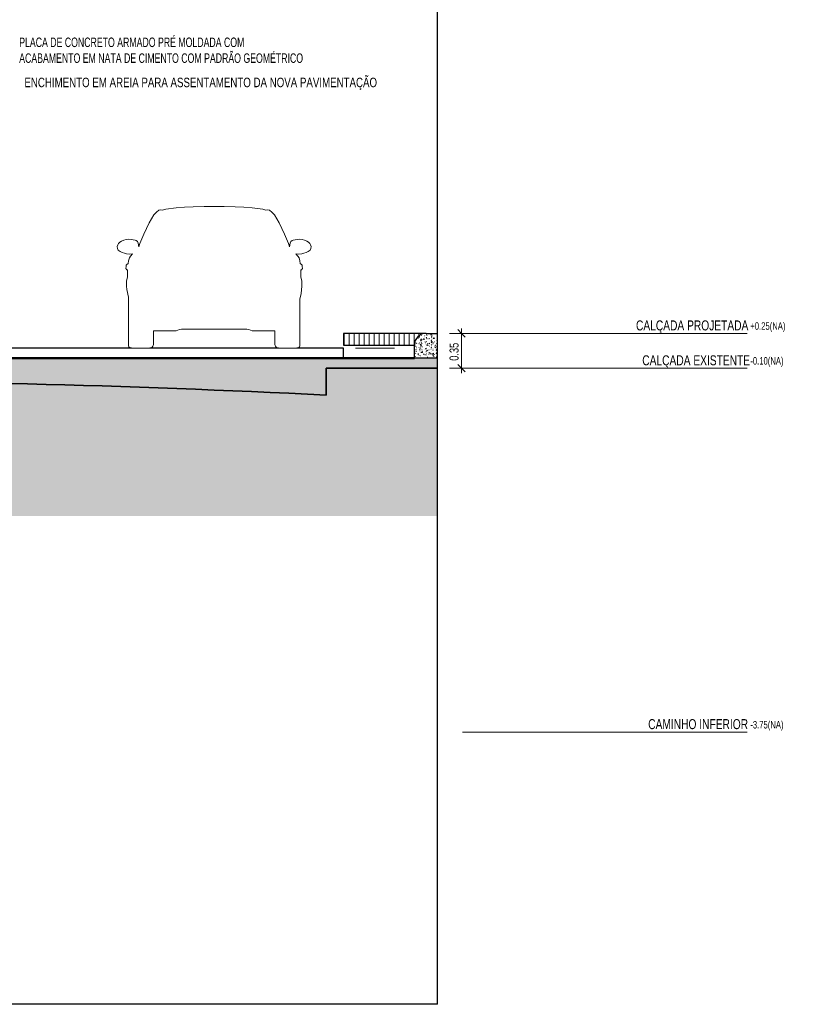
# Model space of a CAD drawing. Header units: millimetres. Extents: x -878167 to -835412, y 145619 to 160658.
# Tile 26 of 27: x -843195 to -835412, y 145619 to 155497. Entities that reach past the tile are written whole.
import ezdxf

# ---------------------------------------------------------------- set-up
doc = ezdxf.new("R2010")
doc.units = ezdxf.units.MM
doc.header["$XCLIPFRAME"] = 2
doc.linetypes.add('Tracejada', pattern=[6.35, 3.175, -3.175])
for name, color, linetype, lineweight in [('A-ANNO-DIMS', 211, 'Continuous', 5), ('A-ANNO-DIMS-50', 211, 'Continuous', 5), ('A-ANNO-IDEN', 131, 'Continuous', 5), ('A-DETL', 90, 'Continuous', 5), ('A-DETL-GENF', 92, 'Continuous', 5), ('A-FLOR', 192, 'Continuous', 5), ('A-FLOR-LEVL', 51, 'Continuous', 5), ('A-FLOR-PATT', 8, 'Continuous', 25), ('G-ANNO-REFR', 1, 'Tracejada', 5), ('G-ANNO-TEXT', 231, 'Continuous', 5)]:
    doc.layers.add(name, color=color, linetype=linetype, lineweight=lineweight)
doc.styles.add('Swis721 LtCn BT', font='swisscl.ttf', dxfattribs={"height": 100})
doc.styles.add('Swis721 LtCn BT_1', font='swisscl.ttf', dxfattribs={"height": 75})
doc.styles.add('Swis721 LtCn BT_2', font='swisscl.ttf', dxfattribs={"height": 95})
doc.styles.add('Swis721 LtCn BT_3', font='swisscl.ttf', dxfattribs={"width": 0.9, "height": 95})
doc.styles.add('Swis721 LtCn BT_4', font='swisscl.ttf', dxfattribs={"height": 90})
doc.dimstyles.new('Linear_wCenter_-_3mm_Arial', dxfattribs={"dimscale": 304.8, "dimtxt": 91.676869, "dimasz": 0.246063, "dimexe": 0.164042, "dimexo": 0.0625, "dimgap": 0, "dimtad": 1, "dimlfac": 0.001, "dimrnd": 0.01, "dimzin": 0, "dimdsep": 46, "dimtxsty": 'Swis721 LtCn BT_4', "dimblk1": 'OBLIQUE', "dimblk2": 'OBLIQUE', "dimsah": 1, "dimcen": 0.09, "dimdle": 0.164042, "dimazin": 0, "dimtfac": 1, "dimtdec": 4, "dimtix": 1, "dimtmove": 0, "dimatfit": 3, "dimfxl": 0.393701, "dimfxlon": 1, "dimtvp": 1, "dimtolj": 1, "dimtzin": 0, "dimarcsym": 2})
picture_1 = doc.add_image_def('image1.png', size_in_pixel=(1000, 904))
picture_2 = doc.add_image_def('image2.png', size_in_pixel=(1556, 1639))
picture_3 = doc.add_image_def('image3.png', size_in_pixel=(1500, 1617))

# ---------------------------------------------------------------- blocks, each defined once
blk = doc.blocks.new('_DET_ CARRO DE FRENTE - _DET_ CARRO DE FRENTE-3758187-TRECHO 1 - CORTE QUIOSQUE')
at = {"layer": 'A-DETL-GENF'}
for p, q in [((-841626.4, 153609.5), (-841730.2, 153594.5)), ((-841542.2, 153616.1), (-841626.4, 153609.5)), ((-841454.6, 153619.8), (-841542.2, 153616.1)), ((-841343.7, 153623.2), (-841454.6, 153619.8)), ((-841243.5, 153623.2), (-841343.7, 153623.2)), ((-841143.4, 153623.2), (-841243.5, 153623.2)), ((-841032.4, 153619.8), (-841143.4, 153623.2)), ((-840944.8, 153616.1), (-841032.4, 153619.8)), ((-840860.6, 153609.5), (-840944.8, 153616.1)), ((-840756.9, 153594.5), (-840860.6, 153609.5)), ((-841848.5, 153538.7), (-841894.7, 153458.5)), ((-841823.7, 153566.4), (-841848.5, 153538.7)), ((-841798.5, 153584.3), (-841823.7, 153566.4)), ((-841782, 153587.8), (-841798.5, 153584.3)), ((-841760.6, 153586.4), (-841782, 153587.8)), ((-841730.2, 153594.5), (-841760.6, 153586.4)), ((-840726.4, 153586.4), (-840756.9, 153594.5)), ((-840705.1, 153587.8), (-840726.4, 153586.4)), ((-840688.5, 153584.3), (-840705.1, 153587.8)), ((-840663.3, 153566.4), (-840688.5, 153584.3)), ((-840638.5, 153538.7), (-840663.3, 153566.4)), ((-840592.3, 153458.5), (-840638.5, 153538.7)), ((-841894.7, 153458.5), (-841950.8, 153343.7)), ((-840536.2, 153343.7), (-840592.3, 153458.5)), ((-841950.8, 153343.7), (-841988.6, 153252.6)), ((-840498.4, 153252.6), (-840536.2, 153343.7)), ((-842210.5, 153239.4), (-842215.7, 153222.2)), ((-842215.7, 153222.2), (-842213.5, 153199.5)), ((-842202, 153252.5), (-842210.5, 153239.4)), ((-842190, 153263.4), (-842202, 153252.5)), ((-842173, 153273.7), (-842190, 153263.4)), ((-842151.2, 153284), (-842173, 153273.7)), ((-842126.8, 153290.6), (-842151.2, 153284)), ((-842099.4, 153293.5), (-842126.8, 153290.6)), ((-842075.8, 153291.9), (-842099.4, 153293.5)), ((-842036.8, 153284.2), (-842075.8, 153291.9)), ((-842027.4, 153280.6), (-842036.8, 153284.2)), ((-842013.7, 153270), (-842027.4, 153280.6)), ((-842007.2, 153256.2), (-842013.7, 153270)), ((-842000.3, 153218.1), (-842007.2, 153256.2)), ((-841988.6, 153252.6), (-842000.3, 153218.1)), ((-840486.7, 153218.1), (-840498.4, 153252.6)), ((-840479.9, 153256.2), (-840486.7, 153218.1)), ((-840473.4, 153270), (-840479.9, 153256.2)), ((-840459.7, 153280.6), (-840473.4, 153270)), ((-840450.2, 153284.2), (-840459.7, 153280.6)), ((-840411.2, 153291.9), (-840450.2, 153284.2)), ((-840387.6, 153293.5), (-840411.2, 153291.9)), ((-840360.2, 153290.6), (-840387.6, 153293.5)), ((-840335.8, 153284), (-840360.2, 153290.6)), ((-840314.1, 153273.7), (-840335.8, 153284)), ((-840297, 153263.4), (-840314.1, 153273.7)), ((-840285, 153252.5), (-840297, 153263.4)), ((-840276.6, 153239.4), (-840285, 153252.5)), ((-840271.4, 153222.2), (-840276.6, 153239.4)), ((-840273.5, 153199.5), (-840271.4, 153222.2)), ((-842213.5, 153199.5), (-842205.3, 153185.1)), ((-842205.3, 153185.1), (-842187.2, 153169.5)), ((-842187.2, 153169.5), (-842167.2, 153160.3)), ((-842167.2, 153160.3), (-842144.3, 153153.2)), ((-842144.3, 153153.2), (-842124.7, 153149.2)), ((-842124.7, 153149.2), (-842093.4, 153145.9)), ((-842081.8, 153123.9), (-842094.7, 153106.6)), ((-842093.4, 153145.9), (-842061.5, 153146)), ((-842061.5, 153146), (-842081.8, 153123.9)), ((-840405.3, 153123.9), (-840425.6, 153146)), ((-840425.6, 153146), (-840393.7, 153145.9)), ((-840392.3, 153106.6), (-840405.3, 153123.9)), ((-840393.7, 153145.9), (-840362.4, 153149.2)), ((-840362.4, 153149.2), (-840342.7, 153153.2)), ((-840342.7, 153153.2), (-840319.9, 153160.3)), ((-840319.9, 153160.3), (-840299.8, 153169.5)), ((-840299.8, 153169.5), (-840281.7, 153185.1)), ((-840281.7, 153185.1), (-840273.5, 153199.5)), ((-842127.9, 153019.9), (-842129.6, 153000)), ((-842120.8, 153042), (-842127.9, 153034.9)), ((-842127.9, 153034.9), (-842127.9, 153019.9)), ((-842105.7, 153050.7), (-842120.8, 153042)), ((-842103.6, 153076.6), (-842105.7, 153050.7)), ((-842094.7, 153106.6), (-842103.6, 153076.6)), ((-840383.5, 153076.6), (-840392.3, 153106.6)), ((-840381.3, 153050.7), (-840383.5, 153076.6)), ((-840366.2, 153042), (-840381.3, 153050.7)), ((-840359.1, 153034.9), (-840366.2, 153042)), ((-840359.1, 153019.9), (-840359.1, 153034.9)), ((-840357.4, 153000), (-840359.1, 153019.9)), ((-842129.6, 153000), (-842119.9, 152988.5)), ((-842111.7, 152912.1), (-842120.9, 152891.2)), ((-842119.9, 152988.5), (-842112.2, 152987.9)), ((-842112.2, 152987.9), (-842111.7, 152912.1)), ((-840375.4, 152912.1), (-840374.8, 152987.9)), ((-840366.2, 152891.2), (-840375.4, 152912.1)), ((-840374.8, 152987.9), (-840367.1, 152988.5)), ((-840367.1, 152988.5), (-840357.4, 153000)), ((-842120.9, 152891.2), (-842123.9, 152873.7)), ((-842123.9, 152873.7), (-842123.9, 152822.5)), ((-842123.9, 152822.5), (-842120.7, 152790.4)), ((-840370.6, 152749.3), (-840363.1, 152822.5)), ((-840363.1, 152873.7), (-840366.2, 152891.2)), ((-840363.1, 152822.5), (-840363.1, 152873.7)), ((-842120.7, 152790.4), (-842103.7, 152714.4)), ((-842103.7, 152714.4), (-842103.7, 152232.8)), ((-840383.3, 152692.1), (-840370.6, 152749.3)), ((-840383.3, 152232.8), (-840383.3, 152692.1)), ((-841851.3, 152236.1), (-841851.3, 152375.3)), ((-841851.3, 152375.3), (-841625.8, 152375.3)), ((-841625.8, 152375.3), (-841608.7, 152383.4)), ((-841608.7, 152383.4), (-841591.7, 152388.2)), ((-841591.7, 152388.2), (-841572.2, 152391)), ((-841572.2, 152391), (-841551.4, 152391.5)), ((-841551.4, 152391.5), (-841243.5, 152391.5)), ((-841243.5, 152391.5), (-840935.6, 152391.5)), ((-840935.6, 152391.5), (-840914.8, 152391)), ((-840914.8, 152391), (-840895.3, 152388.2)), ((-840895.3, 152388.2), (-840878.3, 152383.4)), ((-840878.3, 152383.4), (-840861.2, 152375.3)), ((-840861.2, 152375.3), (-840635.7, 152375.3)), ((-840635.7, 152375.3), (-840635.7, 152236.1)), ((-842103.7, 152232.8), (-842102.2, 152226.1)), ((-842102.2, 152226.1), (-842098.2, 152215.4)), ((-841865.5, 152211), (-841857.9, 152219.8)), ((-841857.9, 152219.8), (-841851.3, 152236.1)), ((-840635.7, 152236.1), (-840629.1, 152219.8)), ((-840629.1, 152219.8), (-840621.6, 152211)), ((-840388.8, 152215.4), (-840384.8, 152226.1)), ((-840384.8, 152226.1), (-840383.3, 152232.8)), ((-842098.2, 152215.4), (-842091.4, 152208.4)), ((-842091.4, 152208.4), (-842082.4, 152202.4)), ((-842082.4, 152202.4), (-842071.6, 152200)), ((-842071.6, 152200), (-841890.3, 152200)), ((-841890.3, 152200), (-841875.2, 152204.7)), ((-841875.2, 152204.7), (-841865.5, 152211)), ((-840621.6, 152211), (-840611.8, 152204.7)), ((-840611.8, 152204.7), (-840596.8, 152200)), ((-840596.8, 152200), (-840415.5, 152200)), ((-840415.5, 152200), (-840404.6, 152202.4)), ((-840404.6, 152202.4), (-840395.6, 152208.4)), ((-840395.6, 152208.4), (-840388.8, 152215.4))]:
    blk.add_line(p, q, dxfattribs=at)
blk = doc.blocks.new('DIMBLOCK32-TRECHO 1 - CORTE QUIOSQUE')
at = {"layer": 'A-ANNO-DIMS-50'}
for p, q in [((-838882.2, 152350), (-838712.2, 152350)), ((-838762.2, 152350), (-838882.2, 152350)), ((-838762.2, 152400), (-838762.2, 151950)), ((-838882.2, 152000), (-838712.2, 152000)), ((-838762.2, 152000), (-838882.2, 152000))]:
    blk.add_line(p, q, dxfattribs=at)
at = {"layer": 'A-ANNO-DIMS-50', "lineweight": 15}
for p, q in [((-838762.2, 152350), (-838799.7, 152387.5)), ((-838762.2, 152350), (-838724.7, 152312.5)), ((-838762.2, 152000), (-838799.7, 152037.5)), ((-838762.2, 152000), (-838724.7, 151962.5))]:
    blk.add_line(p, q, dxfattribs=at)
at = {"layer": 'A-ANNO-DIMS-50', "color": 0, "insert": (-838881.3, 152075.3), "char_height": 90, "width": 239.233, "attachment_point": 1, "rotation": 90, "line_spacing_factor": 0.970126, "style": 'Swis721 LtCn BT_4'}
blk.add_mtext('0.35', dxfattribs=at)
blk = doc.blocks.new('_Oblique')
at = {"color": 0, "linetype": 'ByBlock', "lineweight": -2}
blk.add_line((-0.5, -0.5), (0.5, 0.5), dxfattribs=at)

msp = doc.modelspace()

# ---------------------------------------------------------------- hatches: boundary and pattern name
at = {"layer": 'A-DETL-GENF'}
h = msp.add_hatch(dxfattribs=at)
h.set_pattern_fill('FP2_8', style=0, pattern_type=2)
h.set_pattern_definition([(50, (-858288.28, 150900), (72.87376, -6.37607), [7.62, -83.82]), (355, (-858288.28, 150900), (-14.097, 76.42244), [6.096, -67.056]), (100.451, (-858282.21, 150899.47), (58.77696, 70.04687), [6.476, -71.236]), (46.184, (-858288.28, 150920.32), (108.4314, -16.81745), [11.43, -125.73]), (96.636, (-858279.24, 150918.92), (94.961, 98.9709), [9.714, -106.854]), (351.184, (-858288.28, 150920.32), (94.9623, 98.9702), [9.144, -100.584]), (21, (-858278.12, 150915.24), (60.64565, -40.90654), [7.62, -83.82]), (326, (-858278.12, 150915.24), (24.72083, 73.67493), [6.096, -67.056]), (71.451, (-858273.07, 150911.83), (85.3669, 32.76874), [6.476, -71.236]), (37.5, (-858288.28, 150900), (1.235525, 33.822432), [3.353, -62.89, 3.353, -64.719, -67.31]), (37.5, (-858288.28, 150900), (1.235525, 33.822432), [-134.315, 3.353, -63.957]), (7.5, (-858288.28, 150900), (26.728146, 40.07255), [3.353, -35.458, 3.353, -61.366, -25.654]), (7.5, (-858288.28, 150900), (26.728146, 40.07255), [-103.53, 3.353, -22.301]), (327.5, (-858310.938, 150900), (54.236318, -2.292117), [3.353, -22.047, 3.353, -75.895, -105.156]), (327.5, (-858310.938, 150900), (54.236318, -2.292117), [-104.648, 3.353, -101.803]), (317.5, (-858321.1, 150900), (59.25158, 10.17014), [3.353, -29.667, 3.353, -49.276, -74.676]), (317.5, (-858321.1, 150900), (59.25158, 10.17014), [-85.649, 3.353, -71.323])])
h.paths.add_polyline_path([(-839006.874, 152100), (-839006.874, 152350), (-839114.898, 152350), (-839145.956, 152345.911), (-839174.898, 152333.923), (-839199.75, 152314.853), (-839218.821, 152290), (-839230.809, 152261.058), (-839234.898, 152230), (-839234.898, 152100)], flags=0)
h = msp.add_hatch(dxfattribs=at)
h.set_pattern_fill('FP2_15', style=0, pattern_type=2)
h.set_pattern_definition([(0, (-858262.88, 150900), (127, 127), [38.1, -88.9]), (0, (-858186.68, 150912.7), (127, 127), [31.75, -95.25]), (0, (-858193.03, 150919.05), (127, 127), [25.4, -101.6]), (0, (-858231.13, 150950.8), (127, 127), [19.05, -19.05, 25.4, -63.5]), (0, (-858231.13, 150957.15), (127, 127), [25.4, -6.35, 31.75, -63.5]), (0, (-858288.28, 150982.55), (127, 127), [31.75, -95.25]), (0, (-858167.63, 150988.9), (127, 127), [31.75, -95.25]), (90, (-858288.28, 150925.4), (-127, 127), [19.05, -107.95]), (90, (-858269.23, 151020.65), (-127, 127), [12.7, -114.3]), (90, (-858262.88, 150900), (-127, 127), [19.05, -107.95]), (90, (-858250.18, 151014.3), (-127, 127), [6.35, -120.65]), (90, (-858243.83, 150963.5), (-127, 127), [19.05, -107.95]), (90, (-858231.13, 150919.05), (-127, 127), [31.75, -95.25]), (90, (-858218.43, 151007.95), (-127, 127), [19.05, -107.95]), (90, (-858205.73, 150957.15), (-127, 127), [25.4, -101.6]), (90, (-858199.38, 150957.15), (-127, 127), [25.4, -101.6]), (90, (-858186.68, 150900), (-127, 127), [12.7, -114.3]), (90, (-858167.63, 150919.05), (-127, 127), [31.75, -95.25]), (45, (-858275.58, 150912.7), (0, 127.0006), [53.882, -125.724]), (45, (-858262.88, 150919.05), (0, 127.0006), [26.941, -152.664]), (45, (-858205.73, 150988.9), (0, 127.0006), [35.921, -143.684]), (45, (-858205.73, 150995.25), (0, 127.0006), [26.941, -152.664]), (135, (-858250.18, 150982.55), (-127.0006, 1e-14), [8.98, -170.625]), (135, (-858275.58, 150912.7), (-127.0006, 1e-14), [17.96, -161.645]), (135, (-858237.48, 150950.8), (-127.0006, 1e-14), [17.96, -161.645]), (135, (-858205.73, 150982.55), (-127.0006, 1e-14), [17.96, -161.645]), (135, (-858167.63, 151007.95), (-127.0006, 1e-14), [26.941, -152.664]), (135, (-858167.63, 151001.6), (-127.0006, 1e-14), [17.96, -161.645]), (135, (-858173.98, 151014.3), (-127.0006, 1e-14), [17.96, -161.645]), (135, (-858212.08, 150900), (-127.0006, 1e-14), [26.941, -152.664]), (26.565, (-858173.98, 150976.2), (126.99972, -0.00011), [14.199, -269.782]), (26.565, (-858205.73, 150944.45), (126.99972, -0.00011), [14.199, -269.782]), (26.565, (-858250.18, 150982.55), (126.99972, -0.00011), [28.397, -255.583]), (26.565, (-858243.83, 151014.3), (126.99972, -0.00011), [28.397, -255.583]), (26.565, (-858243.83, 150982.55), (126.99972, -0.00011), [28.397, -255.583]), (26.565, (-858167.63, 151007.95), (126.99972, -0.00011), [28.397, -255.583]), (26.565, (-858288.28, 150944.45), (126.99972, -0.00011), [42.597, -241.384]), (26.565, (-858288.28, 150950.8), (126.99972, -0.00011), [42.597, -241.384]), (26.565, (-858288.28, 151001.6), (126.99972, -0.00011), [42.597, -241.384]), (63.435, (-858224.78, 150995.25), (-0.00011, 126.99972), [14.199, -269.782]), (63.435, (-858167.63, 150988.9), (-0.00011, 126.99972), [14.199, -170.392, 28.397, -70.993]), (63.435, (-858180.33, 150976.2), (-0.00011, 126.99972), [28.397, -255.583]), (63.435, (-858256.53, 150988.9), (-0.00011, 126.99972), [28.397, -255.583]), (63.435, (-858262.88, 150988.9), (-0.00011, 126.99972), [28.397, -255.583]), (63.435, (-858218.43, 151001.6), (-0.00011, 126.99972), [42.597, -241.384]), (116.565, (-858250.18, 150969.85), (0.00011, 126.99972), [14.199, -269.782]), (116.565, (-858167.63, 150957.15), (0.00011, 126.99972), [14.199, -269.782]), (116.565, (-858193.03, 150919.05), (0.00011, 126.99972), [28.397, -255.583]), (116.565, (-858199.38, 150925.4), (0.00011, 126.99972), [28.397, -255.583]), (116.565, (-858186.68, 151014.3), (0.00011, 126.99972), [28.397, -255.583]), (116.565, (-858288.28, 150950.8), (0.00011, 126.99972), [28.397, -255.583]), (116.565, (-858224.78, 150900), (0.00011, 126.99972), [42.597, -241.384]), (153.435, (-858180.33, 150976.2), (-126.99972, -0.00011), [28.397, -255.583]), (153.435, (-858173.98, 150969.85), (-126.99972, -0.00011), [28.397, -255.583]), (153.435, (-858269.23, 150906.35), (-126.99972, -0.00011), [14.199, -269.782]), (153.435, (-858231.13, 150957.15), (-126.99972, -0.00011), [14.199, -269.782]), (153.435, (-858205.73, 150995.25), (-126.99972, -0.00011), [14.199, -269.782])])
h.paths.add_polyline_path([(-852118.566, 151730), (-850919.291, 151784.162), (-849719.532, 151826.293), (-848519.411, 151856.39), (-847319.049, 151874.449), (-846118.566, 151880.469), (-844918.083, 151874.449), (-843717.721, 151856.39), (-842517.601, 151826.293), (-841317.842, 151784.162), (-840118.566, 151730), (-840118.566, 152000), (-839006.874, 152000), (-839006.874, 152100), (-847958.153, 152100), (-847958.153, 152230), (-847967.012, 152230), (-847967.012, 152250), (-848085.771, 152249.824), (-848118.987, 152200), (-849798.987, 152200), (-849832.32, 152250), (-850085.758, 152249.824), (-850118.974, 152200), (-851798.974, 152200), (-851832.307, 152250), (-852085.77, 152249.824), (-852118.986, 152200), (-853798.986, 152200), (-853833.982, 152252.494), (-853833.982, 152000), (-852118.566, 152000), (-852118.566, 151742.971)], flags=0)
h.paths.add_polyline_path([(-851956.277, 151749.776), (-851995.1, 151754.887), (-852031.277, 151769.872), (-852062.343, 151793.71), (-852086.809, 151826.293), (-852101.166, 151860.953), (-852106.277, 151899.776), (-852101.166, 151938.599), (-852086.181, 151974.776), (-852062.343, 152005.842), (-852031.277, 152029.68), (-851995.1, 152044.665), (-851956.277, 152049.776), (-851917.454, 152044.665), (-851881.277, 152029.68), (-851850.211, 152005.842), (-851826.373, 151974.776), (-851811.388, 151938.599), (-851806.277, 151899.776), (-851811.388, 151860.953), (-851826.373, 151824.776), (-851850.211, 151793.71), (-851881.277, 151769.872), (-851917.454, 151754.887)], flags=0)
h = msp.add_hatch(dxfattribs=at)
h.set_pattern_fill('FP2_16', color=252, style=0, pattern_type=2)
h.set_pattern_definition([(315, (-858288.28, 150900), (224.5064, 0), [158.75, -158.75]), (315, (-858246.18, 150942.1), (224.5064, 0), [158.75, -158.75]), (315, (-858204.08, 150984.2), (224.5064, 0), [158.75, -158.75]), (45, (-858176.01, 150984.2), (0, 224.5064), [158.75, -158.75]), (45, (-858133.91, 150942.1), (0, 224.5064), [158.75, -158.75]), (45, (-858091.81, 150900), (0, 224.5064), [158.75, -158.75])])
h.paths.add_polyline_path([(-870335.975, 145622.47), (-866933.372, 145622.47), (-864562.823, 147344.775), (-861169.572, 147344.775), (-853779.841, 150517.654), (-839006.874, 150517.654), (-839006.874, 152000), (-840118.566, 152000), (-840118.566, 151730), (-841317.842, 151784.162), (-842517.601, 151826.293), (-843717.721, 151856.39), (-844918.083, 151874.449), (-846118.566, 151880.469), (-847319.049, 151874.449), (-848519.411, 151856.39), (-849719.532, 151826.293), (-850919.291, 151784.162), (-852118.566, 151730), (-852118.986, 152000), (-853833.982, 152000), (-853833.982, 151400), (-854083.065, 151400), (-854083.065, 151834.224), (-855023.045, 151834.224), (-855871.839, 151684.559), (-855674.957, 151298.156), (-855674.957, 151142.526), (-856258.74, 151142.526), (-856258.74, 151279.201), (-856109.525, 151572.053), (-860195.627, 149727.469), (-861871.687, 149300), (-862744.645, 149300), (-862744.645, 148691.447), (-863004.645, 148691.447), (-863004.744, 149300), (-864784.645, 149300), (-864784.645, 148446.405), (-865044.645, 148446.405), (-865044.645, 149300), (-865274.29, 149300), (-866681.646, 148088.889), (-867024.433, 148028.446), (-869532.386, 146206.312), (-870504.062, 145622.47)], flags=0)
at = {"layer": 'A-FLOR-PATT', "lineweight": 5}
h = msp.add_hatch(dxfattribs=at)
h.set_pattern_fill('FP2_13', color=256, style=0, pattern_type=2)
h.set_pattern_definition([(90, (-858288.28, 150900), (-50, 3e-15), [])])
h.paths.add_polyline_path([(-839234.898, 152230), (-839230.809, 152261.058), (-839218.821, 152290), (-839199.75, 152314.853), (-839174.898, 152333.923), (-839145.956, 152345.911), (-839114.898, 152350), (-839947.024, 152350), (-839947.024, 152230), (-839243.673, 152230)], flags=0)

# ---------------------------------------------------------------- linework, layer by layer
at = {"layer": 'A-DETL', "lineweight": 25}
for p, q in [((-839114.898, 152350), (-839006.874, 152350)), ((-839234.898, 152100), (-839234.898, 152230)), ((-839006.874, 152100), (-839234.898, 152100))]:
    msp.add_line(p, q, dxfattribs=at)
at = {"layer": 'A-DETL', "lineweight": 50}
msp.add_line((-839234.898, 152100), (-847835.54, 152100), dxfattribs=at)
at = {"layer": 'A-DETL', "lineweight": 35}
for p, q in [((-839006.874, 152000), (-840118.566, 152000)), ((-840118.566, 152000), (-840118.566, 151730))]:
    msp.add_line(p, q, dxfattribs=at)
at = {"layer": 'A-DETL', "lineweight": 25}
msp.add_arc((-839114.898, 152230), 120, 90, 180, dxfattribs=at)
at = {"layer": 'A-DETL', "lineweight": 35}
msp.add_arc((-846118.566, 32179.569), 119700.9, 87.12684871, 92.87315129, dxfattribs=at)
at = {"layer": 'A-FLOR', "lineweight": 25}
for p, q in [((-839114.898, 152350), (-839947.024, 152350)), ((-839947.024, 152350), (-839947.024, 152230)), ((-839947.024, 152230), (-839234.898, 152230)), ((-842071.561, 152200), (-845851.451, 152200)), ((-840596.767, 152200), (-841890.26, 152200)), ((-839947.024, 152200), (-840415.467, 152200)), ((-839947.024, 152100), (-839947.024, 152200))]:
    msp.add_line(p, q, dxfattribs=at)
at = {"layer": 'A-FLOR'}
msp.add_line((-839825.008, 152200), (-839432.77, 152200), dxfattribs=at)
at = {"layer": 'A-FLOR-LEVL'}
for p, q in [((-838752.15, 152350), (-835895.961, 152350)), ((-838752.15, 152000), (-835895.961, 152000)), ((-838752.15, 148350), (-835895.961, 148350))]:
    msp.add_line(p, q, dxfattribs=at)

# ---------------------------------------------------------------- block references
at = {"layer": 'A-DETL-GENF'}
msp.add_blockref('_DET_ CARRO DE FRENTE - _DET_ CARRO DE FRENTE-3758187-TRECHO 1 - CORTE QUIOSQUE', (0, 0), dxfattribs=at)

# ---------------------------------------------------------------- texts
at = {"layer": 'A-ANNO-IDEN', "char_height": 95, "attachment_point": 1, "style": 'Swis721 LtCn BT_3'}
for s, insert, width in [('PLACA DE CONCRETO ARMADO PRÉ MOLDADA COM', (-843199.856, 155317.22), 2792.27756), ('ACABAMENTO EM NATA DE CIMENTO COM PADRÃO GEOMÉTRICO', (-843199.856, 155158.47), 3506.58112)]:
    msp.add_mtext(s, dxfattribs=dict(at, insert=insert, width=width))
at = {"layer": 'A-FLOR-LEVL', "attachment_point": 1}
for s, insert, char_height, width, style in [('CALÇADA PROJETADA', (-837010.95, 152479.53), 100, 1310.75906, 'Swis721 LtCn BT'), ('+0.25(NA)', (-835863.771, 152460.949), 75, 489.02937, 'Swis721 LtCn BT_1'), ('CALÇADA EXISTENTE', (-836947.95, 152129.53), 100, 1234.59875, 'Swis721 LtCn BT'), ('-0.10(NA)', (-835863.771, 152110.949), 75, 432.91125, 'Swis721 LtCn BT_1'), ('CAMINHO INFERIOR', (-836888.45, 148479.53), 100, 1162.44687, 'Swis721 LtCn BT'), ('-3.75(NA)', (-835863.771, 148460.949), 75, 432.91125, 'Swis721 LtCn BT_1')]:
    msp.add_mtext(s, dxfattribs=dict(at, insert=insert, char_height=char_height, width=width, style=style))
at = {"layer": 'G-ANNO-TEXT', "color": 7, "insert": (-843147.678, 154914.629), "char_height": 95, "width": 4341.13781, "attachment_point": 1, "style": 'Swis721 LtCn BT_2'}
msp.add_mtext('ENCHIMENTO EM AREIA PARA ASSENTAMENTO DA NOVA PAVIMENTAÇÃO', dxfattribs=at)

# ---------------------------------------------------------------- dimensions: what is measured, and where the dimension line sits
at = {"layer": 'A-ANNO-DIMS'}
dim = msp.add_linear_dim(base=(-838762.203, 152000), p1=(-838882.203, 152350), p2=(-838882.203, 152000), angle=90, dimstyle='Linear_wCenter_-_3mm_Arial', override={"dimpost": '<>', "dimfxl": 350}, dxfattribs=at)
dim.commit()
dim.dimension.update_dxf_attribs({"geometry": 'DIMBLOCK32-TRECHO 1 - CORTE QUIOSQUE', "text_midpoint": (-838808.353, 152175)})

# ---------------------------------------------------------------- pictures from other files: only their frames are drawn
at = {"layer": 'G-ANNO-REFR'}
image = msp.add_image(picture_3, insert=(-857186.931, 151448.631), size_in_units=(3710.145, 4000), rotation=0, dxfattribs=at)
image.set_boundary_path([(-8482.01805, 3972.00604), (-8482.01805, -2106.5771), (7349.9598, -2106.5771), (7349.9598, 3972.00604), (-8482.01805, 3972.00604)])
image.dxf.flags = 15
image = msp.add_image(picture_2, insert=(-853629.823, 151908.178), size_in_units=(6644.068, 7000), rotation=0, dxfattribs=at)
image.set_boundary_path([(-5746.36477, 3110.6263), (-5746.36477, -410.10796), (3424.50077, -410.10796), (3424.50077, 3110.6263), (-5746.36477, 3110.6263)])
image.dxf.flags = 15
image = msp.add_image(picture_1, insert=(-864655.23, 149590.176), size_in_units=(8716.252, 7883.73), rotation=0, dxfattribs=at)
image.set_boundary_path([(-1550.13622, 1358.9007), (-1550.13622, -365.3047), (2942.53869, -365.3047), (2942.53869, 1358.9007), (-1550.13622, 1358.9007)])
image.dxf.flags = 15

doc.saveas('drawing.dxf')
